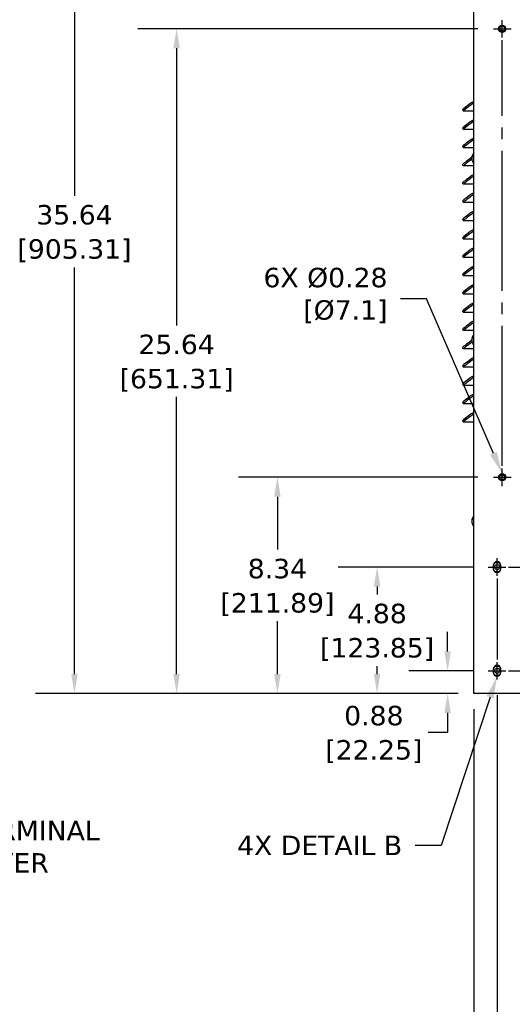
# Model space of a CAD drawing. Header units: inches. Extents: x -1 to 128, y 3 to 101.
# Tile 14 of 17: x 65 to 84, y 36 to 74. Entities that reach past the tile are written whole.
import ezdxf
from ezdxf import colors
from ezdxf.entities.mleader import LeaderData, LeaderLine
from ezdxf.math import Vec2, Vec3

# ---------------------------------------------------------------- set-up
doc = ezdxf.new("R2010")
doc.units = ezdxf.units.IN
doc.header["$LTSCALE"] = 12
doc.header["$MEASUREMENT"] = 0
doc.header["$PDSIZE"] = -1
doc.linetypes.add('SLD-Center', pattern=[0.75, 0.6, -0.05, 0.05, -0.05])
doc.linetypes.add('SLD-Solid', pattern=[0])
doc.layers.add('CENTER', color=40, linetype='SLD-Center')
doc.layers.add('DIMENSIONS', color=140, linetype='SLD-Solid', lineweight=25)
doc.styles.get("Standard").update_dxf_attribs({"font": 'verdana.ttf'})
doc.dimstyles.get("Standard").update_dxf_attribs({"dimtxt": 0.18, "dimasz": 0.18, "dimexe": 0.18, "dimexo": 0.0625, "dimgap": 0.09, "dimtad": 0, "dimtih": 1, "dimtoh": 1, "dimdec": 4, "dimzin": 0, "dimdsep": 46, "dimtxsty": 'Standard', "dimcen": 0.09, "dimadec": 0, "dimazin": 0, "dimtfac": 1, "dimtdec": 4, "dimtofl": 0, "dimtmove": 0, "dimatfit": 3, "dimfxl": 0, "dimtolj": 1, "dimtzin": 0, "dimarcsym": 0})

# ---------------------------------------------------------------- blocks, each defined once
blk = doc.blocks.new('*D160')
at = {"layer": 'Defpoints', "color": 0}
for p in [(83.284, 49.028), (81.715, 48.152), (82.724, 48.152)]:
    blk.add_point(p, dxfattribs=at)
at = {"layer": 'DIMENSIONS', "color": 0, "lineweight": -2}
for p, q in [((81.715, 49.778), (81.715, 50.528)), ((82.684, 49.028), (80.215, 49.028)), ((82.124, 48.152), (80.215, 48.152)), ((81.715, 47.402), (81.715, 46.652)), ((81.715, 46.652), (80.965, 46.652))]:
    blk.add_line(p, q, dxfattribs=at)
at = {"layer": 'DIMENSIONS', "color": 0}
for points in [[(81.59, 49.778), (81.84, 49.778), (81.715, 49.028)], [(81.59, 47.402), (81.84, 47.402), (81.715, 48.152)]]:
    blk.add_solid(points, dxfattribs=at)
at = {"layer": 'DIMENSIONS', "color": 0, "char_height": 0.75, "attachment_point": 5}
for s, insert in [('\\A1;0.88', (78.868, 47.294)), ('\\A1;[22.25]', (78.868, 45.912))]:
    blk.add_mtext(s, dxfattribs=dict(at, insert=insert))
blk = doc.blocks.new('*D159')
at = {"layer": 'Defpoints', "color": 0}
for p in [(78.994, 53.028), (83.284, 53.028), (82.724, 48.152)]:
    blk.add_point(p, dxfattribs=at)
at = {"layer": 'DIMENSIONS', "color": 0, "lineweight": -2}
for p, q in [((82.684, 53.028), (77.494, 53.028)), ((78.994, 52.278), (78.994, 51.973)), ((78.994, 48.902), (78.994, 49.207)), ((82.124, 48.152), (77.494, 48.152))]:
    blk.add_line(p, q, dxfattribs=at)
at = {"layer": 'DIMENSIONS', "color": 0}
for points in [[(78.869, 52.278), (79.119, 52.278), (78.994, 53.028)], [(78.869, 48.902), (79.119, 48.902), (78.994, 48.152)]]:
    blk.add_solid(points, dxfattribs=at)
at = {"layer": 'DIMENSIONS', "color": 0, "char_height": 0.75, "attachment_point": 5}
for s, insert in [('\\A1;4.88', (78.994, 51.232)), ('\\A1;[123.85]', (78.994, 49.849))]:
    blk.add_mtext(s, dxfattribs=dict(at, insert=insert))
blk = doc.blocks.new('*D158')
at = {"layer": 'Defpoints', "color": 0}
for p in [(75.147, 56.494), (83.484, 56.494), (82.724, 48.152)]:
    blk.add_point(p, dxfattribs=at)
at = {"layer": 'DIMENSIONS', "color": 0, "lineweight": -2}
for p, q in [((82.884, 56.494), (73.647, 56.494)), ((75.147, 55.744), (75.147, 53.706)), ((75.147, 48.902), (75.147, 50.94)), ((82.124, 48.152), (73.647, 48.152))]:
    blk.add_line(p, q, dxfattribs=at)
at = {"layer": 'DIMENSIONS', "color": 0}
for points in [[(75.022, 55.744), (75.272, 55.744), (75.147, 56.494)], [(75.022, 48.902), (75.272, 48.902), (75.147, 48.152)]]:
    blk.add_solid(points, dxfattribs=at)
at = {"layer": 'DIMENSIONS', "color": 0, "char_height": 0.75, "attachment_point": 5}
for s, insert in [('\\A1;8.34', (75.147, 52.965)), ('\\A1;[211.89]', (75.147, 51.583))]:
    blk.add_mtext(s, dxfattribs=dict(at, insert=insert))
blk = doc.blocks.new('*D157')
at = {"layer": 'Defpoints', "color": 0}
for p in [(71.257, 73.794), (83.484, 73.794), (82.724, 48.152)]:
    blk.add_point(p, dxfattribs=at)
at = {"layer": 'DIMENSIONS', "color": 0, "lineweight": -2}
for p, q in [((82.884, 73.794), (69.757, 73.794)), ((71.257, 73.044), (71.257, 62.354)), ((71.257, 48.902), (71.257, 59.592)), ((82.124, 48.152), (69.757, 48.152))]:
    blk.add_line(p, q, dxfattribs=at)
at = {"layer": 'DIMENSIONS', "color": 0}
for points in [[(71.132, 73.044), (71.382, 73.044), (71.257, 73.794)], [(71.132, 48.902), (71.382, 48.902), (71.257, 48.152)]]:
    blk.add_solid(points, dxfattribs=at)
at = {"layer": 'DIMENSIONS', "color": 0, "char_height": 0.75, "attachment_point": 5}
for s, insert in [('\\A1;25.64', (71.257, 61.614)), ('\\A1;[651.31]', (71.257, 60.233))]:
    blk.add_mtext(s, dxfattribs=dict(at, insert=insert))
blk = doc.blocks.new('*D156')
at = {"layer": 'Defpoints', "color": 0}
for p in [(67.316, 83.794), (83.484, 83.794), (82.724, 48.152)]:
    blk.add_point(p, dxfattribs=at)
at = {"layer": 'DIMENSIONS', "color": 0, "lineweight": -2}
for p, q in [((82.884, 83.794), (65.816, 83.794)), ((67.316, 83.044), (67.316, 67.354)), ((67.316, 48.902), (67.316, 64.592)), ((82.124, 48.152), (65.816, 48.152))]:
    blk.add_line(p, q, dxfattribs=at)
at = {"layer": 'DIMENSIONS', "color": 0}
for points in [[(67.191, 83.044), (67.441, 83.044), (67.316, 83.794)], [(67.191, 48.902), (67.441, 48.902), (67.316, 48.152)]]:
    blk.add_solid(points, dxfattribs=at)
at = {"layer": 'DIMENSIONS', "color": 0, "char_height": 0.75, "attachment_point": 5}
for s, insert in [('\\A1;35.64', (67.316, 66.614)), ('\\A1;[905.31]', (67.316, 65.233))]:
    blk.add_mtext(s, dxfattribs=dict(at, insert=insert))
blk = doc.blocks.new('*D141')
at = {"layer": 'Defpoints', "color": 0}
for p in [(82.724, 48.152), (94.524, 48.152), (82.724, 29.044)]:
    blk.add_point(p, dxfattribs=at)
at = {"layer": 'DIMENSIONS', "color": 0, "lineweight": -2}
for p, q in [((82.724, 47.552), (82.724, 27.544)), ((94.524, 47.552), (94.524, 27.544)), ((83.474, 29.044), (86.199, 29.044)), ((93.774, 29.044), (91.049, 29.044))]:
    blk.add_line(p, q, dxfattribs=at)
at = {"layer": 'DIMENSIONS', "color": 0}
for points in [[(83.474, 29.169), (83.474, 28.919), (82.724, 29.044)], [(93.774, 29.169), (93.774, 28.919), (94.524, 29.044)]]:
    blk.add_solid(points, dxfattribs=at)
at = {"layer": 'DIMENSIONS', "color": 0, "char_height": 0.75, "attachment_point": 5}
for s, insert in [('\\A1;11.80', (88.624, 29.686)), ('\\A1;[299.72]', (88.624, 28.303))]:
    blk.add_mtext(s, dxfattribs=dict(at, insert=insert))
blk = doc.blocks.new('*D139')
at = {"layer": 'Defpoints', "color": 0}
for p in [(83.623, 48.69), (94.524, 48.152), (83.623, 32.044)]:
    blk.add_point(p, dxfattribs=at)
at = {"layer": 'DIMENSIONS', "color": 0, "lineweight": -2}
for p, q in [((83.623, 48.09), (83.623, 30.544)), ((94.524, 47.552), (94.524, 30.544)), ((84.373, 32.044), (86.648, 32.044)), ((93.774, 32.044), (91.499, 32.044))]:
    blk.add_line(p, q, dxfattribs=at)
at = {"layer": 'DIMENSIONS', "color": 0}
for points in [[(84.373, 32.169), (84.373, 31.919), (83.623, 32.044)], [(93.774, 32.169), (93.774, 31.919), (94.524, 32.044)]]:
    blk.add_solid(points, dxfattribs=at)
at = {"layer": 'DIMENSIONS', "color": 0, "char_height": 0.75, "attachment_point": 5}
for s, insert in [('\\A1;10.90', (89.073, 32.684)), ('\\A1;[276.89]', (89.073, 31.303))]:
    blk.add_mtext(s, dxfattribs=dict(at, insert=insert))

msp = doc.modelspace()

# ---------------------------------------------------------------- linework, layer by layer
for p, q in [((82.72394, 48.1521), (82.72394, 85.8631)), ((82.28824, 70.66829), (82.32138, 70.62078)), ((82.65475, 70.95434), (82.72394, 71.00298)), ((82.68789, 70.90683), (82.72394, 70.93218)), ((82.72394, 70.62005), (82.32345, 70.62005)), ((82.65475, 70.24846), (82.72394, 70.2971)), ((82.28824, 69.96241), (82.32138, 69.9149)), ((82.72394, 69.91416), (82.32345, 69.91416)), ((82.68789, 70.20095), (82.72394, 70.22629)), ((82.65475, 69.54258), (82.72394, 69.59122)), ((82.68789, 69.49507), (82.72394, 69.52041)), ((82.28824, 69.25653), (82.32138, 69.20901)), ((82.72394, 69.20828), (82.32345, 69.20828)), ((82.65377, 68.85192), (82.65388, 68.85192)), ((82.28824, 68.55064), (82.32138, 68.50313)), ((82.72394, 68.5024), (82.32345, 68.5024)), ((82.65475, 68.13082), (82.72394, 68.17945)), ((82.68789, 68.0833), (82.72394, 68.10865)), ((82.28824, 67.84476), (82.32138, 67.79725)), ((82.72394, 67.79652), (82.32345, 67.79652)), ((82.65475, 67.42493), (82.72394, 67.47357)), ((82.68789, 67.37742), (82.72394, 67.40276)), ((82.28824, 67.13888), (82.32138, 67.09137)), ((82.72394, 67.09063), (82.32345, 67.09063)), ((82.65475, 66.71905), (82.72394, 66.76769)), ((82.68789, 66.67154), (82.72394, 66.69688)), ((82.28824, 66.433), (82.32138, 66.38549)), ((82.72394, 66.38475), (82.32345, 66.38475)), ((82.28824, 65.72711), (82.32138, 65.6796)), ((82.65475, 66.01317), (82.72394, 66.0618)), ((82.68789, 65.96566), (82.72394, 65.991)), ((82.72394, 65.67887), (82.32345, 65.67887)), ((82.65475, 65.30729), (82.72394, 65.35592)), ((82.28824, 65.02123), (82.32138, 64.97372)), ((82.72394, 64.97299), (82.32345, 64.97299)), ((82.68789, 65.25978), (82.72394, 65.28512)), ((82.65475, 64.6014), (82.72394, 64.65004)), ((82.68789, 64.55389), (82.72394, 64.57923)), ((82.28824, 64.31535), (82.32138, 64.26784)), ((82.72394, 64.2671), (82.32345, 64.2671)), ((82.65475, 63.89552), (82.72394, 63.94416)), ((82.68789, 63.84801), (82.72394, 63.87335)), ((82.28824, 63.60947), (82.32138, 63.56196)), ((82.72394, 63.56122), (82.32345, 63.56122)), ((82.65475, 63.18964), (82.72394, 63.23827)), ((82.68789, 63.14213), (82.72394, 63.16747)), ((82.28824, 62.90358), (82.32138, 62.85607)), ((82.72394, 62.85534), (82.32345, 62.85534)), ((82.65475, 62.48376), (82.72394, 62.53239)), ((82.68789, 62.43625), (82.72394, 62.46159)), ((82.28824, 62.1977), (82.32138, 62.15019)), ((82.72394, 62.14946), (82.32345, 62.14946)), ((82.65377, 61.85192), (82.65388, 61.85192)), ((82.28824, 61.49182), (82.32138, 61.44431)), ((82.72394, 61.44358), (82.32345, 61.44358)), ((82.28824, 60.78594), (82.32138, 60.73843)), ((82.65475, 61.07199), (82.72394, 61.12063)), ((82.68789, 61.02448), (82.72394, 61.04982)), ((82.72394, 60.73769), (82.32345, 60.73769)), ((82.65475, 60.36611), (82.72394, 60.41475)), ((82.28824, 60.08006), (82.32138, 60.03254)), ((82.72394, 60.03181), (82.32345, 60.03181)), ((82.68789, 60.3186), (82.72394, 60.34394)), ((82.65475, 59.66023), (82.72394, 59.70886)), ((82.68789, 59.61272), (82.72394, 59.63806)), ((82.28824, 59.37417), (82.32138, 59.32666)), ((82.72394, 59.32593), (82.32345, 59.32593)), ((82.65475, 58.95434), (82.72394, 59.00298)), ((82.68789, 58.90683), (82.72394, 58.93218)), ((82.28824, 58.66829), (82.32138, 58.62078)), ((82.72394, 58.62005), (82.32345, 58.62005)), ((83.77028, 56.5791), (83.87564, 56.5791)), ((83.77028, 56.5791), (83.87564, 56.5791)), ((82.65377, 54.85192), (82.65388, 54.85192)), ((83.47446, 53.0896), (83.47446, 52.9646)), ((83.77146, 52.9646), (83.77146, 53.0896)), ((83.47446, 49.0896), (83.47446, 48.9646)), ((83.77146, 48.9646), (83.77146, 49.0896)), ((94.52394, 48.1521), (82.72394, 48.1521))]:
    msp.add_line(p, q)
for centre, radius in [((83.82296, 73.7941), 0.1385), ((83.82296, 73.7941), 0.1), ((83.82296, 56.4941), 0.1385), ((83.82296, 56.4941), 0.1), ((83.62296, 53.02809), 0.1), ((83.62296, 49.02809), 0.1)]:
    msp.add_circle(centre, radius)
for centre, radius, start, end in [((82.72999, 68.8092), 0.07958, 173.371063, 183.771496), ((82.70387, 68.75533), 0.05225, 178.872036, 190.760183), ((82.95144, 68.7941), 0.30312, 138.634962, 169.008884), ((82.95144, 68.7941), 0.30313, 194.913727, 221.365038), ((82.95144, 61.7941), 0.30312, 138.634962, 169.008884), ((82.72999, 61.8092), 0.07958, 173.371063, 183.771496), ((82.70387, 61.75533), 0.05225, 178.872036, 190.760183), ((82.95144, 61.7941), 0.30313, 194.913727, 221.365038), ((82.72999, 54.8092), 0.07958, 173.371063, 183.771496), ((82.70387, 54.75533), 0.05225, 178.872036, 190.760183), ((82.95144, 54.7941), 0.30312, 138.634962, 169.008884), ((82.95144, 54.7941), 0.30313, 194.913727, 221.365038), ((83.62296, 53.0896), 0.1485, 0, 180), ((83.62296, 53.02809), 0.172, 32.32654, 147.67346), ((83.62296, 52.9646), 0.1485, 180, 0), ((83.62296, 53.02809), 0.172, 211.966949, 328.033051), ((83.62296, 49.0896), 0.1485, 0, 180), ((83.62296, 49.02809), 0.172, 32.32654, 147.67346), ((83.62296, 48.9646), 0.1485, 180, 0), ((83.62296, 49.02809), 0.172, 211.966949, 328.033051)]:
    msp.add_arc(centre, radius, start, end)
for centre, major_axis, ratio, start_param, end_param in [((82.69833, 70.95434), (0.41009, 0.28605), 0.04999048, 1.64234053, 3.14159265), ((82.73147, 70.90683), (0.41009, 0.28605), 0.04999048, 1.64234053, 3.21313685), ((82.69833, 70.24846), (0.41009, 0.28605), 0.04999048, 1.64234053, 3.14159265), ((82.73147, 70.20095), (0.41009, 0.28605), 0.04999048, 1.64234053, 3.21313685), ((82.69833, 69.54258), (0.41009, 0.28605), 0.04999048, 1.64234053, 3.14159265), ((82.73147, 69.49507), (0.41009, 0.28605), 0.04999048, 1.64234053, 3.21313685), ((82.69833, 68.8367), (0.41009, 0.28605), 0.04999048, 1.64234053, 3.14159265), ((82.73147, 68.78919), (0.41009, 0.28605), 0.04999048, 1.72335894, 3.21313685), ((82.94842, 68.83005), (-0.29792, -0.0251), 0.69239833, 0.0047632, 0.11276823), ((82.94722, 68.78198), (-0.2823, 0.09846), 0.96647436, 0.11246242, 0.22046745), ((82.95025, 68.74603), (-0.29888, 0.00745), 0.27407603, 6.14007647, 6.24808151), ((82.95264, 68.84217), (-0.29888, 0.00745), 0.27407603, 6.14007647, 6.24808151), ((82.94722, 68.78198), (-0.2823, 0.09846), 0.96647436, 0.47217606, 0.58018109), ((82.69833, 68.13082), (0.41009, 0.28605), 0.04999048, 1.64234053, 3.14159265), ((82.73147, 68.0833), (0.41009, 0.28605), 0.04999048, 1.64234053, 3.21313685), ((82.69833, 67.42493), (0.41009, 0.28605), 0.04999048, 1.64234053, 3.14159265), ((82.73147, 67.37742), (0.41009, 0.28605), 0.04999048, 1.64234053, 3.21313685), ((82.69833, 66.71905), (0.41009, 0.28605), 0.04999048, 1.64234053, 3.14159265), ((82.73147, 66.67154), (0.41009, 0.28605), 0.04999048, 1.64234053, 3.21313685), ((82.69833, 66.01317), (0.41009, 0.28605), 0.04999048, 1.64234053, 3.14159265), ((82.73147, 65.96566), (0.41009, 0.28605), 0.04999048, 1.64234053, 3.21313685), ((82.69833, 65.30729), (0.41009, 0.28605), 0.04999048, 1.64234053, 3.14159265), ((82.73147, 65.25978), (0.41009, 0.28605), 0.04999048, 1.64234053, 3.21313685), ((82.69833, 64.6014), (0.41009, 0.28605), 0.04999048, 1.64234053, 3.14159265), ((82.73147, 64.55389), (0.41009, 0.28605), 0.04999048, 1.64234053, 3.21313685), ((82.69833, 63.89552), (0.41009, 0.28605), 0.04999048, 1.64234053, 3.14159265), ((82.73147, 63.84801), (0.41009, 0.28605), 0.04999048, 1.64234053, 3.21313685), ((82.69833, 63.18964), (0.41009, 0.28605), 0.04999048, 1.64234053, 3.14159265), ((82.73147, 63.14213), (0.41009, 0.28605), 0.04999048, 1.64234053, 3.21313685), ((82.69833, 62.48376), (0.41009, 0.28605), 0.04999048, 1.64234053, 3.14159265), ((82.73147, 62.43625), (0.41009, 0.28605), 0.04999048, 1.64234053, 3.21313685), ((82.69833, 61.77787), (0.41009, 0.28605), 0.04999048, 1.64234053, 3.14159265), ((82.73147, 61.73036), (0.41009, 0.28605), 0.04999048, 1.71051217, 3.21313685), ((82.94842, 61.83005), (-0.29792, -0.0251), 0.69239833, 0.0047632, 0.11276823), ((82.94722, 61.78198), (-0.2823, 0.09846), 0.96647436, 0.11246242, 0.22046745), ((82.95025, 61.74603), (-0.29888, 0.00745), 0.27407603, 6.14007647, 6.24808151), ((82.94722, 61.78198), (-0.2823, 0.09846), 0.96647436, 0.47217606, 0.58018109), ((82.95264, 61.84217), (-0.29888, 0.00745), 0.27407603, 6.14007647, 6.24808151), ((82.69833, 61.07199), (0.41009, 0.28605), 0.04999048, 1.64234053, 3.14159265), ((82.73147, 61.02448), (0.41009, 0.28605), 0.04999048, 1.64234053, 3.21313685), ((82.69833, 60.36611), (0.41009, 0.28605), 0.04999048, 1.64234053, 3.14159265), ((82.73147, 60.3186), (0.41009, 0.28605), 0.04999048, 1.64234053, 3.21313685), ((82.69833, 59.66023), (0.41009, 0.28605), 0.04999048, 1.64234053, 3.14159265), ((82.73147, 59.61272), (0.41009, 0.28605), 0.04999048, 1.64234053, 3.21313685), ((82.69833, 58.95434), (0.41009, 0.28605), 0.04999048, 1.64234053, 3.14159265), ((82.73147, 58.90683), (0.41009, 0.28605), 0.04999048, 1.64234053, 3.21313685), ((82.94842, 54.83005), (-0.29792, -0.0251), 0.69239833, 0.0047632, 0.11276823), ((82.94722, 54.78198), (-0.2823, 0.09846), 0.96647436, 0.11246242, 0.22046745), ((82.95025, 54.74603), (-0.29888, 0.00745), 0.27407603, 6.14007647, 6.24808151), ((82.94722, 54.78198), (-0.2823, 0.09846), 0.96647436, 0.47217606, 0.58018109), ((82.95264, 54.84217), (-0.29888, 0.00745), 0.27407603, 6.14007647, 6.24808151)]:
    msp.add_ellipse(centre, major_axis=major_axis, ratio=ratio, start_param=start_param, end_param=end_param)
for points, knots in [([(82.65435, 68.7819), (82.65444, 68.78148), (82.65464, 68.78065), (82.6549, 68.77914), (82.65515, 68.77723), (82.65538, 68.77489), (82.6555, 68.77226), (82.65549, 68.76979), (82.65534, 68.76769), (82.65509, 68.76599), (82.65484, 68.76539), (82.65471, 68.76509)], [0, 0, 0, 0, 0.08293859, 0.16580516, 0.25082827, 0.37694684, 0.49994817, 0.62294666, 0.74929999, 0.87586719, 1, 1, 1, 1]), ([(82.65711, 68.86123), (82.65719, 68.86136), (82.65736, 68.86162), (82.65754, 68.86163), (82.65769, 68.86131), (82.65775, 68.86047), (82.65766, 68.8589), (82.65742, 68.85682), (82.65704, 68.85437), (82.65657, 68.85174), (82.65621, 68.85004), (82.65602, 68.8492)], [0, 0, 0, 0, 0.08294164, 0.1658086, 0.2508294, 0.37694499, 0.49994915, 0.62294997, 0.74930265, 0.87586715, 1, 1, 1, 1]), ([(82.65435, 61.7819), (82.65444, 61.78148), (82.65464, 61.78065), (82.6549, 61.77914), (82.65515, 61.77723), (82.65538, 61.77489), (82.6555, 61.77226), (82.65549, 61.76979), (82.65534, 61.76769), (82.65509, 61.76599), (82.65484, 61.76539), (82.65471, 61.76509)], [0, 0, 0, 0, 0.08293859, 0.16580516, 0.25082827, 0.37694684, 0.49994817, 0.62294666, 0.74929999, 0.87586719, 1, 1, 1, 1]), ([(82.65711, 61.86123), (82.65719, 61.86136), (82.65736, 61.86162), (82.65754, 61.86163), (82.65769, 61.86131), (82.65775, 61.86047), (82.65766, 61.8589), (82.65742, 61.85682), (82.65704, 61.85437), (82.65657, 61.85174), (82.65621, 61.85004), (82.65602, 61.8492)], [0, 0, 0, 0, 0.08294164, 0.1658086, 0.2508294, 0.37694499, 0.49994915, 0.62294997, 0.74930265, 0.87586715, 1, 1, 1, 1]), ([(82.65435, 54.7819), (82.65444, 54.78148), (82.65464, 54.78065), (82.6549, 54.77914), (82.65515, 54.77723), (82.65538, 54.77489), (82.6555, 54.77226), (82.65549, 54.76979), (82.65534, 54.76769), (82.65509, 54.76599), (82.65484, 54.76539), (82.65471, 54.76509)], [0, 0, 0, 0, 0.08293859, 0.16580516, 0.25082827, 0.37694684, 0.49994817, 0.62294666, 0.74929999, 0.87586719, 1, 1, 1, 1]), ([(82.65711, 54.86123), (82.65719, 54.86136), (82.65736, 54.86162), (82.65754, 54.86163), (82.65769, 54.86131), (82.65775, 54.86047), (82.65766, 54.8589), (82.65742, 54.85682), (82.65704, 54.85437), (82.65657, 54.85174), (82.65621, 54.85004), (82.65602, 54.8492)], [0, 0, 0, 0, 0.08294164, 0.1658086, 0.2508294, 0.37694499, 0.49994915, 0.62294997, 0.74930265, 0.87586715, 1, 1, 1, 1])]:
    msp.add_open_spline(points, degree=3, knots=knots)
at = {"layer": 'CENTER', "ltscale": 0.125}
for p, q in [((83.82296, 73.4556), (83.82296, 74.1326)), ((83.48446, 73.7941), (84.16146, 73.7941)), ((83.82296, 56.1556), (83.82296, 56.8326)), ((83.48446, 56.4941), (84.16146, 56.4941)), ((83.62296, 52.68959), (83.62296, 53.36659)), ((83.28446, 53.02809), (83.96146, 53.02809)), ((83.28446, 49.02809), (83.96146, 49.02809)), ((83.62296, 48.68959), (83.62296, 49.36659))]:
    msp.add_line(p, q, dxfattribs=at)
at = {"layer": 'CENTER', "ltscale": 0.75}
for p, q in [((83.82296, 56.9326), (83.82296, 73.3556)), ((84.06146, 53.02809), (93.18446, 53.02809)), ((83.62296, 52.58959), (83.62296, 49.46659)), ((84.06146, 49.02809), (93.18446, 49.02809))]:
    msp.add_line(p, q, dxfattribs=at)

# ---------------------------------------------------------------- dimensions: what is measured, and where the dimension line sits
at = {"layer": 'DIMENSIONS'}
for base, p1, p2, picture, middle in [((67.31588, 83.7941), (82.72394, 48.1521), (83.48446, 83.7941), '*D156', (67.31588, 65.9731)), ((71.2568, 73.7941), (82.72394, 48.1521), (83.48446, 73.7941), '*D157', (71.2568, 60.9731)), ((75.14662, 56.4941), (82.72394, 48.1521), (83.48446, 56.4941), '*D158', (75.14662, 52.3231)), ((78.99426, 53.02809), (82.72394, 48.1521), (83.28446, 53.02809), '*D159', (78.99426, 50.59009)), ((81.71548, 48.1521), (83.28446, 49.02809), (82.72394, 48.1521), '*D160', (78.86818, 46.6521))]:
    dim = msp.add_linear_dim(base=base, p1=p1, p2=p2, angle=90, dimstyle='Standard', override={"dimtxt": 0.75, "dimasz": 0.75, "dimexe": 1.5, "dimexo": 0.6, "dimgap": 0.25, "dimdec": 2, "dimzin": 1, "dimpost": '\\X', "dimtdec": 2, "dimtzin": 1}, dxfattribs=at)
    dim.commit()
    dim.dimension.update_dxf_attribs({"geometry": picture, "text_midpoint": middle})
for base, p2, picture, middle in [((83.62296, 32.0439), (83.62296, 48.68959), '*D139', (89.07345, 32.0439)), ((82.72394, 29.0439), (82.72394, 48.1521), '*D141', (88.62394, 29.0439))]:
    dim = msp.add_linear_dim(base=base, p1=(94.52394, 48.1521), p2=p2, dimstyle='Standard', override={"dimtxt": 0.75, "dimasz": 0.75, "dimexe": 1.5, "dimexo": 0.6, "dimgap": 0.25, "dimdec": 2, "dimzin": 1, "dimpost": '\\X', "dimtdec": 2, "dimtzin": 1}, dxfattribs=at)
    dim.commit()
    dim.dimension.update_dxf_attribs({"geometry": picture, "text_midpoint": middle})

# ---------------------------------------------------------------- leaders
ml = msp.add_multileader_mtext('Standard', dxfattribs=at)
ml.set_content('6X %%C0.28\\P[%%C7.1]', color=256)
ml.set_leader_properties(color=256, linetype='ByLayer', lineweight=-1)
ml.build(insert=Vec2(0, 0))
ml.multileader.update_dxf_attribs({"text_left_attachment_type": 2, "text_right_attachment_type": 2, "dogleg_length": 1, "arrow_head_size": 0.85})
ctx = ml.context
ctx.base_point, ctx.char_height, ctx.arrow_head_size, ctx.landing_gap_size, ctx.plane_origin = Vec3(74.14501, 63.37694), 0.75, 0.85, 0.5, Vec3(93.42296, 56.4941)
ctx.left_attachment, ctx.right_attachment, ctx.text_align_type = 2, 2, 2
notes = []
notes.append((ctx, [(1, (1, 1, 0), (80.89434, 63.37694), (-1, 0), 1, [(0, [(83.82296, 56.6326)], 0, [])])]))
ctx.mtext.insert, ctx.mtext.alignment, ctx.mtext.flow_direction = Vec3(79.39434, 64.57337), 3, 5
ml = msp.add_multileader_mtext('Standard', dxfattribs=at)
ml.set_content('POWER TERMINAL\\PBLOCK COVER', color=256)
ml.set_leader_properties(color=256, linetype='ByLayer', lineweight=-1)
ml.build(insert=Vec2(0, 0))
ml.multileader.update_dxf_attribs({"text_left_attachment_type": 2, "text_right_attachment_type": 2, "dogleg_length": 1, "arrow_head_size": 0.85})
ctx = ml.context
ctx.base_point, ctx.char_height, ctx.arrow_head_size, ctx.landing_gap_size, ctx.plane_origin = Vec3(58.4197, 42.2433), 0.75, 0.85, 0.5, Vec3(57.18009, 53.03748)
ctx.left_attachment, ctx.right_attachment = 2, 2
notes.append((ctx, [(0, (1, 1, 0), (57.4197, 42.2433), (1, 0), 1, [(0, [(56.63573, 50.51032)], 0, [])])]))
ctx.mtext.insert, ctx.mtext.flow_direction = Vec3(58.9197, 43.2433), 5
ml = msp.add_multileader_mtext('Standard', dxfattribs=at)
ml.set_content('4X DETAIL B', color=256)
ml.set_leader_properties(color=256, linetype='ByLayer', lineweight=-1)
ml.build(insert=Vec2(0, 0))
ml.multileader.update_dxf_attribs({"text_left_attachment_type": 2, "text_right_attachment_type": 2, "dogleg_length": 1, "arrow_head_size": 0.85})
ctx = ml.context
ctx.base_point, ctx.char_height, ctx.arrow_head_size, ctx.landing_gap_size, ctx.plane_origin = Vec3(72.94812, 42.29475), 0.75, 0.85, 0.5, Vec3(83.62296, 48.8161)
ctx.left_attachment, ctx.right_attachment, ctx.text_align_type = 2, 2, 2
notes.append((ctx, [(0, (1, 1, 0), (81.45987, 42.29475), (-1, 0), 1, [(0, [(83.62296, 48.8161)], 0, [])])]))
ctx.mtext.insert, ctx.mtext.alignment, ctx.mtext.flow_direction = Vec3(79.95987, 42.67), 3, 5
for ctx, leaders in notes:
    for number, flags, end, landing, length, lines in leaders:
        leader = LeaderData()
        leader.index, (leader.has_last_leader_line, leader.has_dogleg_vector, leader.attachment_direction) = number, flags
        leader.last_leader_point, leader.dogleg_vector, leader.dogleg_length = Vec3(end), Vec3(landing), length
        for number, points, colour, breaks in lines:
            line = LeaderLine()
            line.index, line.vertices, line.color, line.breaks = number, Vec3.list(points), colors.encode_raw_color(colour), breaks
            leader.lines.append(line)
        ctx.leaders.append(leader)

doc.saveas('drawing.dxf')
